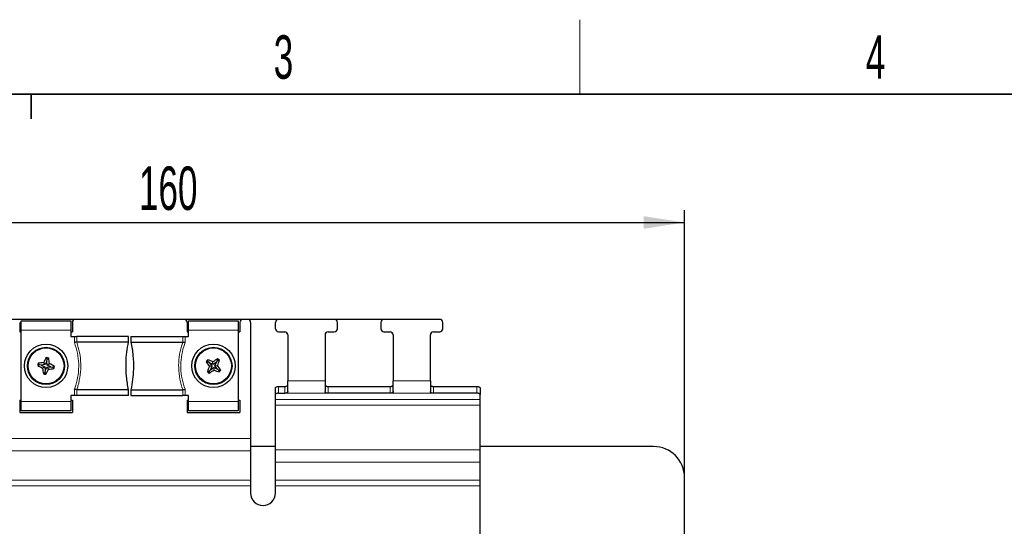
# Paper-space layout 'Blatt3' of a CAD drawing. Header units: millimetres. Extents: x 5 to 418, y 2 to 292.
# Tile 30 of 36: x 124 to 203, y 248 to 288. Entities that reach past the tile are written whole.
import ezdxf

# ---------------------------------------------------------------- set-up
doc = ezdxf.new("R2010")
doc.units = ezdxf.units.MM
doc.layers.add('SLD-0', color=7, linetype='Continuous')
doc.styles.add('SLDTEXTSTYLE0', font='TXT', dxfattribs={"width": 0.605})
doc.dimstyles.new('SLDDIMSTYLE0', dxfattribs={"dimtxt": 3.5, "dimasz": 3.302, "dimexe": 0, "dimexo": 0.0625, "dimgap": 0.875, "dimtad": 1, "dimlfac": 2, "dimrnd": 1e-09, "dimzin": 12, "dimdsep": 46, "dimtxsty": 'SLDTEXTSTYLE0', "dimsah": 1, "dimcen": 0.09, "dimadec": 0, "dimazin": 3, "dimtfac": 1, "dimtofl": 0, "dimtmove": 0, "dimatfit": 3, "dimfxl": 1, "dimfrac": 2, "dimtolj": 1, "dimtzin": 12, "dimarcsym": 0})

# ---------------------------------------------------------------- blocks, each defined once
blk = doc.blocks.new('_D_6')
at = {"layer": 'SLD-0'}
for p, q in [((97.704, 251.6), (97.704, 273.159)), ((177.704, 251.6), (177.704, 273.159)), ((97.704, 272.159), (177.704, 272.159))]:
    blk.add_line(p, q, dxfattribs=at)
for points in [[(97.704, 272.159), (101.006, 271.651), (101.006, 272.667)], [(177.704, 272.159), (174.402, 272.667), (174.402, 271.651)]]:
    blk.add_solid(points, dxfattribs=at)
at = {"layer": 'SLD-0', "insert": (133.694, 276.671), "char_height": 3.5, "attachment_point": 1, "style": 'SLDTEXTSTYLE0'}
blk.add_mtext('160', dxfattribs=at)
blk = doc.blocks.new('_D_7')
at = {"layer": 'SLD-0'}
for p, q in [((153.454, 264.35), (86.704, 264.35)), ((87.704, 264.35), (87.704, 254.1)), ((100.204, 254.1), (86.704, 254.1))]:
    blk.add_line(p, q, dxfattribs=at)
for points in [[(87.704, 264.35), (87.196, 261.048), (88.212, 261.048)], [(87.704, 254.1), (88.212, 257.402), (87.196, 257.402)]]:
    blk.add_solid(points, dxfattribs=at)
at = {"layer": 'SLD-0', "insert": (83.192, 254.546), "char_height": 3.5, "attachment_point": 1, "rotation": 90, "style": 'SLDTEXTSTYLE0'}
blk.add_mtext('20,5', dxfattribs=at)

psp = doc.layouts.new('Blatt3')

# ---------------------------------------------------------------- linework, layer by layer
at = {"color": 7, "linetype": 'Continuous', "lineweight": 25}
for p, q in [((124.079, 264.0997), (124.079, 263.3497)), ((124.204, 264.2247), (128.204, 264.2247)), ((124.204, 263.4747), (124.204, 264.2247)), ((128.204, 264.2247), (128.204, 263.4747)), ((128.329, 264.0997), (128.329, 263.3497)), ((137.329, 264.3497), (128.579, 264.3497)), ((137.579, 264.0997), (137.579, 263.3497)), ((137.704, 264.2247), (141.704, 264.2247)), ((137.704, 263.4747), (137.704, 264.2247)), ((141.704, 264.2247), (141.704, 263.4747)), ((141.829, 264.0997), (141.829, 263.3497)), ((142.454, 264.3497), (142.079, 264.3497)), ((142.704, 264.0997), (142.704, 254.7631)), ((144.704, 263.5997), (144.704, 264.0997)), ((149.454, 264.3497), (144.954, 264.3497)), ((149.704, 263.5997), (149.704, 264.0997)), ((153.204, 264.0997), (153.204, 263.5997)), ((157.954, 264.3497), (153.454, 264.3497)), ((158.204, 263.5997), (158.204, 264.0997)), ((124.079, 263.3497), (124.204, 263.3497)), ((124.204, 257.7247), (124.204, 263.4747)), ((128.204, 263.4747), (128.204, 262.9747)), ((128.204, 263.3497), (128.329, 263.3497)), ((128.204, 262.9747), (128.489, 262.9747)), ((128.489, 262.9747), (128.6745, 262.9747)), ((132.854, 262.9747), (128.6745, 262.9747)), ((132.854, 262.5198), (132.854, 262.9747)), ((133.054, 262.9747), (133.054, 262.5198)), ((133.054, 262.9747), (137.2335, 262.9747)), ((137.2335, 262.9747), (137.4191, 262.9747)), ((137.4191, 262.9747), (137.704, 262.9747)), ((137.579, 263.3497), (137.704, 263.3497)), ((137.704, 262.9747), (137.704, 263.4747)), ((141.704, 263.4747), (141.704, 257.7247)), ((141.704, 263.3497), (141.829, 263.3497)), ((144.954, 263.3497), (145.454, 263.3497)), ((145.704, 263.0997), (145.704, 259.3979)), ((148.704, 263.0997), (148.704, 259.3979)), ((148.954, 263.3497), (149.454, 263.3497)), ((153.454, 263.3497), (153.954, 263.3497)), ((154.204, 263.0997), (154.204, 259.3979)), ((157.204, 259.3979), (157.204, 263.0997)), ((157.454, 263.3497), (157.954, 263.3497)), ((128.6745, 262.5194), (128.6792, 262.5198)), ((132.854, 262.5198), (128.6792, 262.5198)), ((133.054, 262.5198), (137.2289, 262.5198)), ((137.2289, 262.5198), (137.2335, 262.5194)), ((126.2995, 261.1267), (126.2252, 261.2728)), ((125.6771, 260.6952), (125.531, 260.6209)), ((125.6771, 260.6952), (125.5664, 260.8161)), ((125.8113, 260.6709), (125.6771, 260.6952)), ((126.1341, 260.7006), (125.8113, 260.6709)), ((125.8113, 260.6709), (126.1032, 260.5298)), ((126.1032, 260.5298), (125.9308, 260.4103)), ((126.1341, 260.7006), (126.0146, 260.873)), ((126.1032, 260.5298), (126.1329, 260.207)), ((126.1329, 260.207), (126.2739, 260.4989)), ((126.2752, 260.9925), (126.1341, 260.7006)), ((126.2739, 260.4989), (126.5968, 260.5285)), ((126.2739, 260.4989), (126.3934, 260.3265)), ((126.2752, 260.9925), (126.2995, 261.1267)), ((126.3049, 260.6696), (126.2752, 260.9925)), ((126.2995, 261.1267), (126.4204, 261.2374)), ((126.3049, 260.6696), (126.4773, 260.7891)), ((126.5968, 260.5285), (126.3049, 260.6696)), ((126.5968, 260.5285), (126.731, 260.5042)), ((126.731, 260.5042), (126.8771, 260.5786)), ((126.731, 260.5042), (126.8417, 260.3834)), ((139.2833, 260.931), (139.1194, 260.9338)), ((139.2833, 260.931), (139.2421, 261.0897)), ((139.3904, 260.8467), (139.2833, 260.931)), ((139.5822, 260.5852), (139.3739, 260.5605)), ((139.6895, 260.7216), (139.3904, 260.8467)), ((139.3904, 260.8467), (139.5822, 260.5852)), ((139.5822, 260.5852), (139.4571, 260.2861)), ((139.4571, 260.2861), (139.7185, 260.4779)), ((139.6895, 260.7216), (139.6648, 260.9298)), ((139.951, 260.9133), (139.6895, 260.7216)), ((139.7185, 260.4779), (139.7433, 260.2696)), ((139.7185, 260.4779), (140.0176, 260.3528)), ((139.8259, 260.6142), (139.951, 260.9133)), ((139.8259, 260.6142), (140.0342, 260.639)), ((140.0176, 260.3528), (139.8259, 260.6142)), ((139.951, 260.9133), (140.0353, 261.0205)), ((140.0353, 261.0205), (140.0381, 261.1843)), ((140.0353, 261.0205), (140.194, 261.0616)), ((126.1085, 260.0727), (125.9877, 259.962)), ((126.1329, 260.207), (126.1085, 260.0727)), ((126.1085, 260.0727), (126.1829, 259.9267)), ((139.3727, 260.179), (139.2141, 260.1378)), ((139.3727, 260.179), (139.3699, 260.0151)), ((139.4571, 260.2861), (139.3727, 260.179)), ((140.0176, 260.3528), (140.1248, 260.2684)), ((140.1248, 260.2684), (140.1659, 260.1098)), ((140.1248, 260.2684), (140.2887, 260.2656)), ((144.954, 258.9447), (145.454, 258.9447)), ((145.704, 258.5327), (145.704, 259.3979)), ((148.704, 259.3979), (148.704, 258.5327)), ((148.954, 258.9447), (153.954, 258.9447)), ((154.204, 258.5327), (154.204, 259.3979)), ((157.204, 259.3979), (157.204, 258.5327)), ((157.454, 258.9447), (160.954, 258.9447)), ((128.204, 258.2247), (128.204, 257.7247)), ((128.489, 258.2247), (128.204, 258.2247)), ((128.6745, 258.2247), (128.489, 258.2247)), ((128.6792, 258.6796), (128.6745, 258.68)), ((132.854, 258.2247), (128.6745, 258.2247)), ((132.854, 258.6796), (128.6792, 258.6796)), ((132.854, 258.2247), (132.854, 258.6796)), ((133.054, 258.6796), (137.2289, 258.6796)), ((133.054, 258.6796), (133.054, 258.2247)), ((133.054, 258.2247), (137.2335, 258.2247)), ((137.2335, 258.68), (137.2289, 258.6796)), ((137.4191, 258.2247), (137.2335, 258.2247)), ((137.704, 258.2247), (137.4191, 258.2247)), ((137.704, 257.7247), (137.704, 258.2247)), ((144.704, 258.2953), (144.704, 258.839)), ((144.704, 257.8991), (144.704, 258.2953)), ((144.954, 258.4009), (145.454, 258.4009)), ((153.954, 258.4009), (148.954, 258.4009)), ((160.954, 258.4009), (157.454, 258.4009)), ((161.204, 258.839), (161.204, 258.2953)), ((161.204, 257.8991), (161.204, 258.2953)), ((124.079, 257.8497), (124.204, 257.8497)), ((124.079, 257.8497), (124.079, 256.8497)), ((124.204, 256.9747), (124.204, 257.7247)), ((128.204, 257.8497), (128.329, 257.8497)), ((128.204, 257.7247), (128.204, 256.9747)), ((128.329, 257.8497), (128.329, 256.8497)), ((137.579, 257.8497), (137.704, 257.8497)), ((137.579, 257.8497), (137.579, 256.8497)), ((137.704, 256.9747), (137.704, 257.7247)), ((141.704, 257.8497), (141.829, 257.8497)), ((141.704, 257.7247), (141.704, 256.9747)), ((141.829, 257.8497), (141.829, 256.8497)), ((144.704, 257.4459), (144.704, 257.8991)), ((144.704, 253.8305), (144.704, 257.4459)), ((161.204, 257.4459), (161.204, 257.8991)), ((161.204, 253.8305), (161.204, 257.4459)), ((124.079, 256.8497), (128.329, 256.8497)), ((128.204, 256.9747), (124.204, 256.9747)), ((137.579, 256.8497), (141.829, 256.8497)), ((141.704, 256.9747), (137.704, 256.9747)), ((142.704, 254.7631), (142.704, 253.7662)), ((144.704, 254.0997), (142.704, 254.0997)), ((142.704, 253.7662), (142.704, 251.3991)), ((144.704, 252.8335), (144.704, 253.8305)), ((175.204, 254.0997), (161.204, 254.0997)), ((161.204, 252.8335), (161.204, 253.8305)), ((144.704, 251.3991), (144.704, 252.8335)), ((161.204, 251.3991), (161.204, 252.8335)), ((142.704, 251.3991), (142.704, 250.9459)), ((142.704, 250.9459), (142.704, 250.3497)), ((144.704, 250.9459), (144.704, 251.3991)), ((144.704, 250.3497), (144.704, 250.9459)), ((161.204, 250.9459), (161.204, 251.3991)), ((161.204, 235.3497), (161.204, 250.9459)), ((177.704, 96.5997), (177.704, 251.5997))]:
    psp.add_line(p, q, dxfattribs=at)
at = {"color": 7, "linetype": 'Continuous', "lineweight": 18}
for p, q in [((128.204, 263.4747), (124.204, 263.4747)), ((128.489, 262.487), (128.489, 262.9747)), ((128.6745, 262.9747), (128.6745, 262.5194)), ((137.2335, 262.5194), (137.2335, 262.9747)), ((137.4191, 262.9747), (137.4191, 262.487)), ((141.704, 263.4747), (137.704, 263.4747)), ((144.954, 258.9447), (144.954, 258.4009)), ((145.454, 258.4009), (145.454, 258.9447)), ((145.704, 259.3979), (148.704, 259.3979)), ((148.954, 258.9447), (148.954, 258.4009)), ((153.954, 258.4009), (153.954, 258.9447)), ((154.204, 259.3979), (157.204, 259.3979)), ((157.454, 258.9447), (157.454, 258.4009)), ((160.954, 258.4009), (160.954, 258.9447)), ((128.489, 258.2247), (128.489, 258.7124)), ((128.6745, 258.68), (128.6745, 258.2247)), ((137.2335, 258.2247), (137.2335, 258.68)), ((137.4191, 258.7124), (137.4191, 258.2247)), ((145.454, 258.4009), (148.954, 258.4009)), ((153.954, 258.4009), (157.454, 258.4009)), ((124.204, 257.7247), (128.204, 257.7247)), ((137.704, 257.7247), (141.704, 257.7247)), ((144.704, 257.8991), (161.204, 257.8991)), ((144.704, 257.4459), (161.204, 257.4459)), ((142.704, 254.7631), (114.204, 254.7631)), ((142.704, 253.7662), (114.204, 253.7662)), ((144.704, 253.8305), (161.204, 253.8305)), ((144.704, 252.8335), (161.204, 252.8335)), ((142.704, 251.3991), (114.204, 251.3991)), ((142.704, 250.9459), (114.204, 250.9459)), ((144.704, 251.3991), (161.204, 251.3991)), ((144.704, 250.9459), (161.204, 250.9459))]:
    psp.add_line(p, q, dxfattribs=at)
at = {"color": 7, "linetype": 'Continuous', "lineweight": 25, "flags": 128}
for points in [[(144.704, 258.839), (144.7088, 258.8597), (144.7231, 258.8795), (144.7462, 258.8977), (144.7772, 258.9138), (144.8151, 258.9269), (144.8584, 258.9367), (144.9053, 258.9427), (144.954, 258.9447)], [(160.954, 258.9447), (161.0028, 258.9427), (161.0497, 258.9367), (161.0929, 258.9269), (161.1308, 258.9138), (161.1619, 258.8977), (161.185, 258.8795), (161.1992, 258.8597), (161.204, 258.839)], [(144.954, 258.4009), (144.9053, 258.3989), (144.8584, 258.3929), (144.8151, 258.3831), (144.7772, 258.37), (144.7462, 258.354), (144.7231, 258.3357), (144.7088, 258.3159), (144.704, 258.2953)], [(161.204, 258.2953), (161.1992, 258.3159), (161.185, 258.3357), (161.1619, 258.354), (161.1308, 258.37), (161.0929, 258.3831), (161.0497, 258.3929), (161.0028, 258.3989), (160.954, 258.4009)]]:
    psp.add_lwpolyline(points, dxfattribs=at)
at = {"color": 7, "linetype": 'Continuous', "lineweight": 25}
for centre, radius in [((126.204, 260.5997), 1.75), ((126.204, 260.5997), 1.5), ((126.204, 260.5997), 1.45), ((139.704, 260.5997), 1.75), ((139.704, 260.5997), 1.5), ((139.704, 260.5997), 1.45)]:
    psp.add_circle(centre, radius, dxfattribs=at)
for centre, radius, start, end in [((128.579, 264.0997), 0.25, 90, 180), ((137.329, 264.0997), 0.25, 0, 90), ((142.079, 264.0997), 0.25, 90, 180), ((142.454, 264.0997), 0.25, 0, 90), ((144.954, 264.0997), 0.25, 90, 180), ((149.454, 264.0997), 0.25, 0, 90), ((153.454, 264.0997), 0.25, 90, 180), ((157.954, 264.0997), 0.25, 0, 90), ((144.954, 263.5997), 0.25, 180, 270), ((145.454, 263.0997), 0.25, 0, 90), ((148.954, 263.0997), 0.25, 90, 180), ((149.454, 263.5997), 0.25, 270, 0), ((153.454, 263.5997), 0.25, 180, 270), ((153.954, 263.0997), 0.25, 0, 90), ((157.454, 263.0997), 0.25, 90, 180), ((157.954, 263.5997), 0.25, 270, 0), ((135.9392, 255.9012), 11.1002, 151.058883, 153.391398), ((124.2671, 249.9085), 11.5317, 79.238234, 80.223777), ((136.8966, 258.6622), 11.5331, 169.236394, 170.221815), ((130.8993, 270.3289), 11.0935, 241.058285, 243.39225), ((127.1905, 249.8137), 11.1216, 96.069054, 98.397114), ((115.4382, 259.6159), 11.1012, 6.066765, 8.39911), ((121.5087, 250.8705), 11.0935, 61.058285, 63.39225), ((115.4966, 262.5399), 11.5483, 349.237305, 350.221433), ((148.342, 253.7978), 11.661, 141.294153, 142.268756), ((148.3925, 266.9811), 11.0707, 213.109365, 215.448126), ((149.6845, 256.42), 11.1109, 158.120868, 160.451167), ((135.5255, 250.6227), 11.1073, 68.12005, 70.451121), ((146.1005, 251.889), 11.0976, 123.111875, 125.444975), ((129.7232, 264.7796), 11.1113, 338.120915, 340.451147), ((131.0042, 254.2107), 11.0844, 33.110808, 35.446682), ((133.0873, 252.1966), 11.362, 51.282508, 52.282775), ((136.9698, 261.5836), 11.1012, 186.066765, 188.39911), ((128.1409, 271.2909), 11.5317, 259.238234, 260.223777), ((116.4799, 265.2924), 11.0877, 331.057568, 333.392713), ((125.2215, 271.3548), 11.0904, 276.06576, 278.400378), ((146.4388, 269.1516), 11.5519, 231.287345, 232.271216), ((133.2976, 269.3246), 11.1149, 303.115243, 305.444746), ((143.8826, 270.5769), 11.1074, 248.120059, 250.451112), ((131.1309, 267.3507), 11.5786, 321.290657, 322.272199), ((175.204, 251.5997), 2.5, 0, 90), ((143.704, 250.3497), 1, 180, 270), ((143.704, 250.3497), 1, 270, 0)]:
    psp.add_arc(centre, radius, start, end, dxfattribs=at)
for points, knots in [([(128.6745, 262.5194), (128.6535, 262.5158), (128.6114, 262.5085), (128.5445, 262.4967), (128.5034, 262.4896), (128.4902, 262.4872), (128.489, 262.487)], [0, 0, 0, 0, 0.4046682, 0.8091641, 0.9818422, 1, 1, 1, 1]), ([(132.854, 258.6796), (132.7911, 259.0355), (132.6638, 259.7551), (132.6404, 260.7729), (132.7027, 261.7015), (132.8034, 262.2459), (132.854, 262.5198)], [0, 0, 0, 0, 0.2812204, 0.5686341, 0.7829671, 1, 1, 1, 1]), ([(133.054, 262.5198), (133.117, 262.1639), (133.2443, 261.4443), (133.2676, 260.4266), (133.2054, 259.4979), (133.1047, 258.9535), (133.054, 258.6796)], [0, 0, 0, 0, 0.2812204, 0.5686303, 0.7829671, 1, 1, 1, 1]), ([(137.2335, 262.5194), (137.2545, 262.5158), (137.2966, 262.5085), (137.3634, 262.4967), (137.4045, 262.4896), (137.4178, 262.4872), (137.4191, 262.487)], [0, 0, 0, 0, 0.4039745, 0.8078004, 0.9818405, 1, 1, 1, 1]), ([(145.454, 258.9447), (145.4821, 258.9458), (145.5382, 258.9481), (145.6127, 258.9677), (145.6679, 259.0025), (145.6993, 259.0516), (145.7025, 259.0919), (145.704, 259.1111)], [0, 0, 0, 0, 0.2083165, 0.4166937, 0.6227891, 0.8205056, 1, 1, 1, 1]), ([(148.704, 259.1111), (148.7061, 259.089), (148.7101, 259.0449), (148.7471, 258.9962), (148.8044, 258.9647), (148.8757, 258.9476), (148.9282, 258.9457), (148.954, 258.9447)], [0, 0, 0, 0, 0.2068461, 0.414378, 0.6096761, 0.8082839, 1, 1, 1, 1]), ([(153.954, 258.9447), (153.9821, 258.9458), (154.0382, 258.9481), (154.1127, 258.9677), (154.1679, 259.0025), (154.1993, 259.0516), (154.2025, 259.0919), (154.204, 259.1111)], [0, 0, 0, 0, 0.2083186, 0.4166956, 0.6227894, 0.8205057, 1, 1, 1, 1]), ([(157.204, 259.1111), (157.2061, 259.089), (157.2101, 259.0449), (157.2471, 258.9962), (157.3044, 258.9647), (157.3757, 258.9476), (157.4282, 258.9457), (157.454, 258.9447)], [0, 0, 0, 0, 0.2068461, 0.414378, 0.6096761, 0.8082839, 1, 1, 1, 1]), ([(128.6745, 258.68), (128.6535, 258.6837), (128.6115, 258.6909), (128.5447, 258.7027), (128.5035, 258.7099), (128.4902, 258.7122), (128.489, 258.7124)], [0, 0, 0, 0, 0.4039647, 0.8078016, 0.9818424, 1, 1, 1, 1]), ([(137.2335, 258.68), (137.2546, 258.6837), (137.2967, 258.691), (137.3635, 258.7027), (137.4046, 258.7099), (137.4178, 258.7122), (137.4191, 258.7124)], [0, 0, 0, 0, 0.4046679, 0.8091639, 0.9818403, 1, 1, 1, 1]), ([(145.704, 258.5327), (145.7014, 258.5158), (145.6962, 258.4822), (145.6543, 258.4432), (145.5921, 258.4165), (145.5216, 258.4029), (145.4739, 258.4015), (145.454, 258.4009)], [0, 0, 0, 0, 0.2131252, 0.42639895, 0.6368747, 0.8484999, 1, 1, 1, 1]), ([(148.954, 258.4009), (148.9259, 258.4021), (148.8697, 258.4044), (148.7949, 258.4233), (148.7387, 258.454), (148.7084, 258.4923), (148.7053, 258.5208), (148.704, 258.5327)], [0, 0, 0, 0, 0.2134668, 0.4269583, 0.6399541, 0.8510393, 1, 1, 1, 1]), ([(154.204, 258.5327), (154.2014, 258.5158), (154.1962, 258.4822), (154.1543, 258.4432), (154.0921, 258.4165), (154.0216, 258.4029), (153.9739, 258.4015), (153.954, 258.4009)], [0, 0, 0, 0, 0.2131251, 0.4263975, 0.6368749, 0.8484988, 1, 1, 1, 1]), ([(157.454, 258.4009), (157.4259, 258.4021), (157.3697, 258.4044), (157.2949, 258.4233), (157.2387, 258.454), (157.2084, 258.4923), (157.2053, 258.5208), (157.204, 258.5327)], [0, 0, 0, 0, 0.21346653, 0.4269577, 0.63995483, 0.85103976, 1, 1, 1, 1])]:
    psp.add_open_spline(points, degree=3, knots=knots, dxfattribs=at)
at = {"color": 7, "linetype": 'Continuous', "lineweight": 18}
for points, knots in [([(128.489, 258.7124), (128.5278, 258.825), (128.6599, 259.2081), (128.8134, 259.8935), (128.8618, 260.7648), (128.7591, 261.6446), (128.5798, 262.2038), (128.489, 262.487)], [0, 0, 0, 0, 0.0926366, 0.3153198, 0.5438817, 0.7689468, 1, 1, 1, 1]), ([(128.6792, 262.5198), (128.7635, 262.2381), (128.9339, 261.6687), (129.0305, 260.7792), (128.9861, 259.8784), (128.8408, 259.1797), (128.7134, 258.7854), (128.6792, 258.6796)], [0, 0, 0, 0, 0.2252238, 0.4552602, 0.6821016, 0.9147253, 1, 1, 1, 1]), ([(137.2289, 258.6796), (137.1446, 258.9613), (136.9742, 259.5307), (136.8775, 260.4202), (136.9219, 261.3211), (137.0673, 262.0197), (137.1947, 262.414), (137.2289, 262.5198)], [0, 0, 0, 0, 0.2252274, 0.4552601, 0.6821052, 0.914729, 1, 1, 1, 1]), ([(137.4191, 262.487), (137.3802, 262.3744), (137.2481, 261.9914), (137.0946, 261.306), (137.0463, 260.4346), (137.1489, 259.5548), (137.3282, 258.9957), (137.4191, 258.7124)], [0, 0, 0, 0, 0.0926367, 0.3153199, 0.5438817, 0.7689469, 1, 1, 1, 1])]:
    psp.add_open_spline(points, degree=3, knots=knots, dxfattribs=at)
at = {"layer": 'SLD-0', "lineweight": 18}
psp.add_line((169.25, 282.5), (169.25, 288.5), dxfattribs=at)
at = {"layer": 'SLD-0', "lineweight": 35}
psp.add_line((408, 282.5), (26, 282.5), dxfattribs=at)
at = {"layer": 'SLD-0'}
for p, q in [((125, 280.5), (125, 282.5)), ((125, 282.5), (125, 280.5))]:
    psp.add_line(p, q, dxfattribs=at)

# ---------------------------------------------------------------- texts
at = {"layer": 'SLD-0', "char_height": 3.5, "attachment_point": 2, "style": 'SLDTEXTSTYLE0'}
for s, insert in [('3', (145.3527, 287.243)), ('4', (193.1027, 287.243))]:
    psp.add_mtext(s, dxfattribs=dict(at, insert=insert))

# ---------------------------------------------------------------- dimensions: what is measured, and where the dimension line sits
at = {"layer": 'SLD-0'}
dim = psp.add_linear_dim(base=(177.704, 272.1593), p1=(97.704, 251.5997), p2=(177.704, 251.5997), dimstyle='SLDDIMSTYLE0', dxfattribs=at)
dim.commit()
dim.dimension.update_dxf_attribs({"geometry": '_D_6', "text_midpoint": (137.704, 272.1593), "dimtype": 160})
dim = psp.add_linear_dim(base=(87.704, 254.0997), p1=(153.454, 264.3497), p2=(100.204, 254.0997), angle=90, dimstyle='SLDDIMSTYLE0', dxfattribs=at)
dim.commit()
dim.dimension.update_dxf_attribs({"geometry": '_D_7', "text_midpoint": (87.704, 259.2247), "dimtype": 160})

doc.saveas('drawing.dxf')
